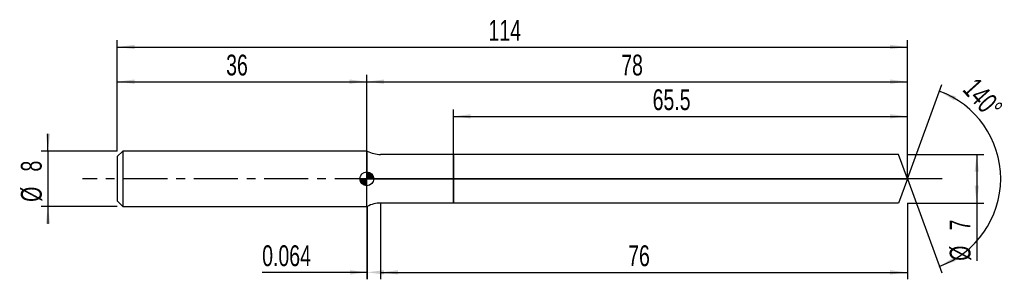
# Model space of a CAD drawing. Extents: x -14 to 128, y -15 to 23.
import ezdxf
from ezdxf.enums import TextEntityAlignment as Align

# ---------------------------------------------------------------- set-up
doc = ezdxf.new("R2010")
doc.units = 0
doc.linetypes.add('CENTER', pattern=[10.16, 6.35, -1.27, 1.27, -1.27])
doc.layers.get('0').update_dxf_attribs({"linetype": 'CONTINUOUS'})
for name, color, linetype in [('1', 4, 'CONTINUOUS'), ('2', 7, 'CONTINUOUS'), ('4', 2, 'CENTER'), ('CUT', 1, 'CONTINUOUS'), ('NOCUT', 7, 'CONTINUOUS'), ('SK1', 4, 'CONTINUOUS'), ('SK2', 7, 'CONTINUOUS'), ('SK4', 2, 'CENTER')]:
    doc.layers.add(name, color=color, linetype=linetype)
doc.dimstyles.new('SLDDIMSTYLE0', dxfattribs={"dimtxt": 3, "dimasz": 2.5, "dimexe": 0, "dimexo": 0.0625, "dimgap": 0.75, "dimtad": 1, "dimrnd": 1e-09, "dimzin": 12, "dimsah": 1, "dimcen": 0.09, "dimazin": 3, "dimtfac": 1, "dimtofl": 0, "dimtmove": 0, "dimatfit": 3})
doc.dimstyles.new('SLDDIMSTYLE1', dxfattribs={"dimtxt": 3, "dimasz": 2.5, "dimexe": 0, "dimexo": 0.0625, "dimgap": 0.75, "dimtad": 1, "dimrnd": 1e-09, "dimsah": 1, "dimcen": 0.09, "dimazin": 3, "dimtfac": 1, "dimtofl": 0, "dimtmove": 0, "dimatfit": 3})
doc.dimstyles.new('SLDDIMSTYLE2', dxfattribs={"dimtxt": 3, "dimasz": 2.5, "dimexe": 0, "dimexo": 0.0625, "dimgap": 0.75, "dimtad": 1, "dimzin": 12, "dimsah": 1, "dimcen": 0.09, "dimazin": 3, "dimtfac": 1, "dimtofl": 0, "dimtmove": 0, "dimatfit": 3})
doc.dimstyles.new('SLDDIMSTYLE3', dxfattribs={"dimtxt": 3, "dimasz": 2.5, "dimexe": 0, "dimexo": 0.0625, "dimgap": 0.75, "dimtad": 1, "dimrnd": 1e-09, "dimzin": 12, "dimsah": 1, "dimcen": 0.09, "dimazin": 3, "dimtfac": 1, "dimtmove": 0, "dimatfit": 3})

# ---------------------------------------------------------------- blocks, each defined once
blk = doc.blocks.new('_D')
at = {"layer": '2'}
for p, q in [((38, -3.5), (38, -14.5)), ((114, -3.5), (114, -14.5)), ((38, -13.5), (114, -13.5))]:
    blk.add_line(p, q, dxfattribs=at)
for points in [[(38, -13.5), (40.5, -13.81), (40.5, -13.19)], [(114, -13.5), (111.5, -13.19), (111.5, -13.81)]]:
    blk.add_solid(points, dxfattribs=at)
at = {"layer": '2', "width": 0.7}
blk.add_text('76', height=3, dxfattribs=at).set_placement((73.71, -13.5), align=Align.BOTTOM_LEFT)
blk = doc.blocks.new('_D_1')
at = {"layer": '2'}
for p, q in [((114, 3.5), (125, 3.5)), ((124, 3.5), (124, -3.5)), ((114, -3.5), (125, -3.5)), ((124, -3.5), (124, -11.83))]:
    blk.add_line(p, q, dxfattribs=at)
for points in [[(124, 3.5), (123.69, 1), (124.31, 1)], [(124, -3.5), (124.31, -1), (123.69, -1)]]:
    blk.add_solid(points, dxfattribs=at)
at = {"layer": '2', "width": 0.7}
for s, p in [('7', (123.99, -7.46)), ('%%c', (124, -11.83))]:
    blk.add_text(s, height=3, rotation=90, dxfattribs=at).set_placement(p, align=Align.BOTTOM_LEFT)
blk = doc.blocks.new('_D_2')
at = {"layer": '2'}
for p, q in [((36, -4), (36, -14.5)), ((36.06, -4), (36.06, -14.5)), ((36, -13.5), (20.91, -13.5)), ((36.06, -13.5), (36, -13.5))]:
    blk.add_line(p, q, dxfattribs=at)
for points in [[(36.06, -13.5), (33.56, -13.19), (33.56, -13.81)], [(36, -13.5), (38.5, -13.81), (38.5, -13.19)]]:
    blk.add_solid(points, dxfattribs=at)
at = {"layer": '2', "width": 0.7}
blk.add_text('0.064', height=3, rotation=-0.0007, dxfattribs=at).set_placement((20.91, -13.5), align=Align.BOTTOM_LEFT)
blk = doc.blocks.new('_D_3')
at = {"layer": '2'}
for p, q in [((48.5, 3.5), (48.5, 10)), ((114, 3.5), (114, 10)), ((48.5, 9), (114, 9))]:
    blk.add_line(p, q, dxfattribs=at)
for points in [[(48.5, 9), (51, 8.69), (51, 9.31)], [(114, 9), (111.5, 9.31), (111.5, 8.69)]]:
    blk.add_solid(points, dxfattribs=at)
at = {"layer": '2', "width": 0.7}
blk.add_text('65.5', height=3, dxfattribs=at).set_placement((77.24, 9), align=Align.BOTTOM_LEFT)
blk = doc.blocks.new('_D_4')
at = {"layer": '2'}
for q in [(118.94, 13.58), (118.94, -13.58)]:
    blk.add_line((114, 0), q, dxfattribs=at)
blk.add_arc((114, 0), 13.45, 289.987, 70.013, dxfattribs=at)
for points in [[(118.6, 12.64), (120.73, 11.3), (120.99, 11.86)], [(118.6, -12.64), (120.99, -11.86), (120.73, -11.3)]]:
    blk.add_solid(points, dxfattribs=at)
at = {"layer": '2', "width": 0.7}
blk.add_text('140°', height=3, rotation=-48.0128, dxfattribs=at).set_placement((121.15, 12.17), align=Align.BOTTOM_LEFT)
blk = doc.blocks.new('_D_5')
at = {"layer": 'SK2'}
for p, q in [((0, 4), (0, 20)), ((114, 4), (114, 20)), ((0, 19), (114, 19))]:
    blk.add_line(p, q, dxfattribs=at)
for points in [[(0, 19), (2.5, 18.69), (2.5, 19.31)], [(114, 19), (111.5, 19.31), (111.5, 18.69)]]:
    blk.add_solid(points, dxfattribs=at)
at = {"layer": 'SK2', "width": 0.7}
blk.add_text('114', height=3, dxfattribs=at).set_placement((53.56, 19), align=Align.BOTTOM_LEFT)
blk = doc.blocks.new('_D_6')
at = {"layer": 'SK2'}
for p, q in [((0, 4), (0, 15)), ((36, 4), (36, 15)), ((0, 14), (36, 14))]:
    blk.add_line(p, q, dxfattribs=at)
for points in [[(0, 14), (2.5, 13.69), (2.5, 14.31)], [(36, 14), (33.5, 14.31), (33.5, 13.69)]]:
    blk.add_solid(points, dxfattribs=at)
at = {"layer": 'SK2', "width": 0.7}
blk.add_text('36', height=3, rotation=360, dxfattribs=at).set_placement((15.71, 14), align=Align.BOTTOM_LEFT)
blk = doc.blocks.new('_D_7')
at = {"layer": 'SK2'}
for p, q in [((36, 0), (36, 15)), ((114, 0), (114, 15)), ((36, 14), (114, 14))]:
    blk.add_line(p, q, dxfattribs=at)
for points in [[(36, 14), (38.5, 13.69), (38.5, 14.31)], [(114, 14), (111.5, 14.31), (111.5, 13.69)]]:
    blk.add_solid(points, dxfattribs=at)
at = {"layer": 'SK2', "width": 0.7}
blk.add_text('78', height=3, rotation=360, dxfattribs=at).set_placement((72.71, 14), align=Align.BOTTOM_LEFT)
blk = doc.blocks.new('_D_8')
at = {"layer": 'SK2'}
for p, q in [((-10, 4), (-10, 6.5)), ((0, 4), (-11, 4)), ((-10, 4), (-10, -4)), ((0, -4), (-11, -4)), ((-10, -4), (-10, -6.5))]:
    blk.add_line(p, q, dxfattribs=at)
for points in [[(-10, 4), (-9.69, 6.5), (-10.31, 6.5)], [(-10, -4), (-10.31, -6.5), (-9.69, -6.5)]]:
    blk.add_solid(points, dxfattribs=at)
at = {"layer": 'SK2', "width": 0.7}
for s, p in [('8', (-10.01, 1.04)), ('%%c', (-10, -3.33))]:
    blk.add_text(s, height=3, rotation=90, dxfattribs=at).set_placement(p, align=Align.BOTTOM_LEFT)
blk = doc.blocks.new('*U11')
at = {"color": 0, "linetype": 'CONTINUOUS'}
for points in [[(0, 0), (0, 1), (0.2, 0)], [(0.2, 0), (0, 1), (0.2, 0.98)], [(0.2, 0), (0.2, 0.98), (0.38, 0)], [(0.38, 0), (0.2, 0.98), (0.38, 0.92)], [(0.38, 0), (0.38, 0.92), (0.56, 0)], [(0.56, 0), (0.38, 0.92), (0.56, 0.83)], [(0.56, 0), (0.56, 0.83), (0.71, 0)], [(0.71, 0), (0.56, 0.83), (0.71, 0.71)], [(0.71, 0), (0.71, 0.71), (0.83, 0)], [(0.83, 0), (0.71, 0.71), (0.83, 0.56)], [(0.83, 0), (0.83, 0.56), (0.92, 0)], [(0.92, 0), (0.83, 0.56), (0.92, 0.38)], [(0.92, 0), (0.92, 0.38), (0.98, 0)], [(0.98, 0), (0.92, 0.38), (0.98, 0.2)], [(0.98, 0), (0.98, 0.2), (1, 0)]]:
    blk.add_solid(points, dxfattribs=at)
blk = doc.blocks.new('*U12')
at = {"color": 0, "linetype": 'CONTINUOUS'}
for points in [[(-0.98, -0.17), (-1, 0), (-0.98, 0)], [(-0.98, -0.17), (-0.98, 0), (-0.94, -0.34)], [(-0.94, -0.34), (-0.98, 0), (-0.94, 0)], [(-0.94, -0.34), (-0.94, 0), (-0.87, -0.5)], [(-0.87, -0.5), (-0.94, 0), (-0.87, 0)], [(-0.87, -0.5), (-0.87, 0), (-0.77, -0.64)], [(-0.77, -0.64), (-0.87, 0), (-0.77, 0)], [(-0.77, -0.64), (-0.77, 0), (-0.64, -0.77)], [(-0.64, -0.77), (-0.77, 0), (-0.64, 0)], [(-0.64, -0.77), (-0.64, 0), (-0.5, -0.87)], [(-0.5, -0.87), (-0.64, 0), (-0.5, 0)], [(-0.5, -0.87), (-0.5, 0), (-0.34, -0.94)], [(-0.34, -0.94), (-0.5, 0), (-0.34, 0)], [(-0.34, -0.94), (-0.34, 0), (-0.17, -0.98)], [(-0.17, -0.98), (-0.34, 0), (-0.17, 0)], [(-0.17, -0.98), (-0.17, 0), (0, -1)], [(0, -1), (-0.17, 0), (0, 0)]]:
    blk.add_solid(points, dxfattribs=at)
blk = doc.blocks.new('SW_DOWELSYMBOL_0')
at = {"layer": 'SK1', "color": 0}
blk.add_circle((0, 0), 1, dxfattribs=at)
at = {"color": 0, "linetype": 'CONTINUOUS'}
for name in ['*U12', '*U11']:
    blk.add_blockref(name, (0, 0), dxfattribs=at)

msp = doc.modelspace()

# ---------------------------------------------------------------- linework, layer by layer
at = {"layer": '1'}
for p, q in [((36.064, 4), (36, 4)), ((36, 4), (36, 0)), ((48.5, 3.5), (38, 3.5)), ((112.727, 3.5), (48.5, 3.5)), ((48.5, 3.5), (48.5, 0)), ((48.5, 0), (48.5, 3.5)), ((114, 0), (112.727, 3.5)), ((36, -4), (36, 0)), ((48.5, -3.5), (48.5, 0)), ((48.5, 0), (48.5, -3.5)), ((114, 0), (112.727, -3.5)), ((36.064, -4), (36, -4)), ((48.5, -3.5), (38, -3.5)), ((112.727, -3.5), (48.5, -3.5))]:
    msp.add_line(p, q, dxfattribs=at)
for centre, start, end in [((38, 7.5), 241.045, 270), ((38, -7.5), 90, 118.955)]:
    msp.add_arc(centre, 4, start, end, dxfattribs=at)
at = {"layer": '4'}
msp.add_line((114, 0), (36, 0), dxfattribs=at)
at = {"layer": 'CUT'}
for p, q in [((112.727, 3.5), (48.5, 3.5)), ((48.5, 3.5), (48.5, 0)), ((114, 0), (112.727, 3.5)), ((48.5, 0), (114, 0))]:
    msp.add_line(p, q, dxfattribs=at)
at = {"layer": 'NOCUT'}
for p, q in [((36.064, 4), (36, 4)), ((36, 4), (36, 0)), ((48.5, 3.5), (38, 3.5)), ((48.5, 0), (48.5, 3.5)), ((36, 0), (48.5, 0))]:
    msp.add_line(p, q, dxfattribs=at)
msp.add_arc((38, 7.5), 4, 241.045, 270, dxfattribs=at)
at = {"layer": 'SK1'}
for p, q in [((0.8, 4), (0, 3.2)), ((0, 3.2), (0, 0)), ((36, 4), (0.8, 4)), ((0.8, 4), (0.8, -4)), ((0, 0), (0, -3.2)), ((0, -3.2), (0.8, -4)), ((0.8, -4), (36, -4))]:
    msp.add_line(p, q, dxfattribs=at)
msp.add_circle((36, 0), 1, dxfattribs=at)
at = {"layer": 'SK4'}
msp.add_line((119, 0), (-5, 0), dxfattribs=at)

# ---------------------------------------------------------------- block references
at = {"layer": 'SK1'}
msp.add_blockref('SW_DOWELSYMBOL_0', (36, 0), dxfattribs=at)

# ---------------------------------------------------------------- texts
at = {"layer": 'SK2', "width": 0.7}
msp.add_text('AP1', height=0.05, dxfattribs=at).set_placement((36, -0.018), align=Align.BOTTOM_LEFT)

# ---------------------------------------------------------------- dimensions: what is measured, and where the dimension line sits
at = {"layer": '2'}
dim = msp.add_angular_dim_2l(base=(127.454, 0), line1=((114, 0), (112.727, 3.5)), line2=((112.727, -3.5), (114, 0)), dimstyle='SLDDIMSTYLE2', dxfattribs=at)
dim.commit()
dim.dimension.update_dxf_attribs({"geometry": '_D_4', "text_midpoint": (124, 9), "dimtype": 162})
for base, p1, p2, picture, middle in [((114, 9), (48.5, 3.5), (114, 3.5), '_D_3', (81.25, 9)), ((114, -13.5), (38, -3.5), (114, -3.5), '_D', (76, -13.5))]:
    dim = msp.add_linear_dim(base=base, p1=p1, p2=p2, dimstyle='SLDDIMSTYLE0', dxfattribs=at)
    dim.commit()
    dim.dimension.update_dxf_attribs({"geometry": picture, "text_midpoint": middle, "dimtype": 160})
dim = msp.add_linear_dim(base=(124, -3.5), p1=(114, 3.5), p2=(114, -3.5), angle=90, text='%%c<>', dimstyle='SLDDIMSTYLE0', dxfattribs=at)
dim.commit()
dim.dimension.update_dxf_attribs({"geometry": '_D_1', "text_midpoint": (124, -8.5), "dimtype": 160})
dim = msp.add_linear_dim(base=(36, -13.5), p1=(36.064, -4), p2=(36, -4), angle=359.99932, dimstyle='SLDDIMSTYLE1', dxfattribs=at)
dim.commit()
dim.dimension.update_dxf_attribs({"geometry": '_D_2', "text_midpoint": (26.064, -13.5), "dimtype": 160})
at = {"layer": 'SK2'}
dim = msp.add_linear_dim(base=(114, 19), p1=(0, 4), p2=(114, 4), dimstyle='SLDDIMSTYLE0', dxfattribs=at)
dim.commit()
dim.dimension.update_dxf_attribs({"geometry": '_D_5', "text_midpoint": (57, 19), "dimtype": 160})
for base, p1, p2, picture, middle in [((36, 14), (0, 4), (36, 4), '_D_6', (18, 14)), ((114, 14), (36, 0), (114, 0), '_D_7', (75, 14))]:
    dim = msp.add_linear_dim(base=base, p1=p1, p2=p2, angle=360, dimstyle='SLDDIMSTYLE0', dxfattribs=at)
    dim.commit()
    dim.dimension.update_dxf_attribs({"geometry": picture, "text_midpoint": middle, "dimtype": 160})
dim = msp.add_linear_dim(base=(-10, -4), p1=(0, 4), p2=(0, -4), angle=90, text='%%c<>', dimstyle='SLDDIMSTYLE3', dxfattribs=at)
dim.commit()
dim.dimension.update_dxf_attribs({"geometry": '_D_8', "text_midpoint": (-10, 0), "dimtype": 160})

doc.saveas('drawing.dxf')
